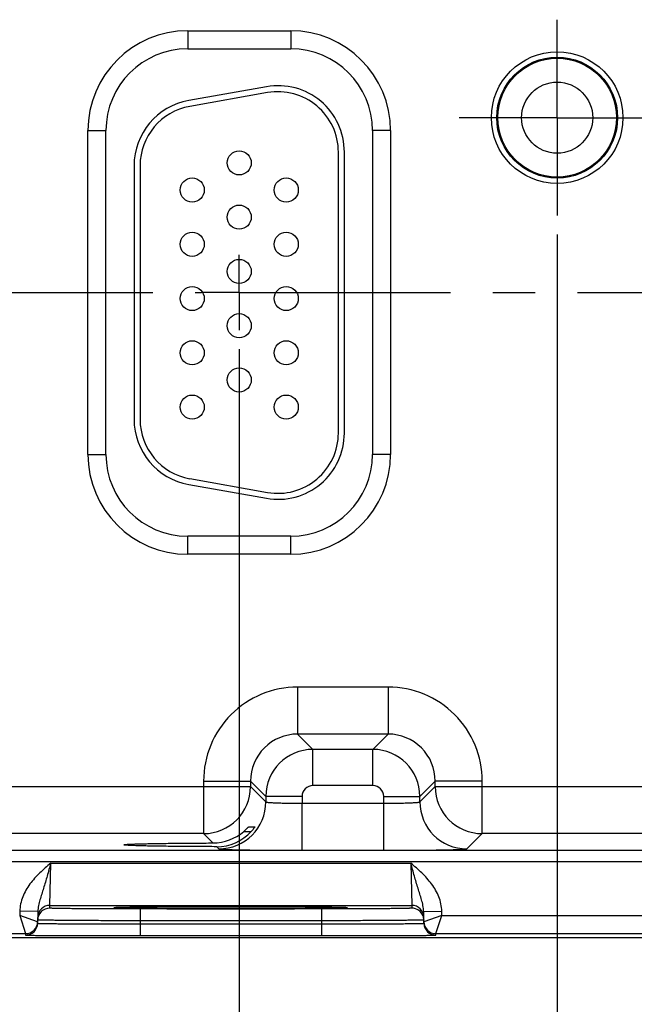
# Model space of a CAD drawing. Header units: inches. Extents: x 0 to 34, y 0 to 22.
# Tile 22 of 29: x 19.4 to 21.4, y 7.8 to 11.1. Entities that reach past the tile are written whole.
import ezdxf

# ---------------------------------------------------------------- set-up
doc = ezdxf.new("R2010")
doc.units = ezdxf.units.IN
doc.header["$LTSCALE"] = 1.87
doc.header["$MEASUREMENT"] = 0
doc.linetypes.add('CENTER', pattern=[0.6, 0.375, -0.075, 0.075, -0.075])
doc.layers.get('0').update_dxf_attribs({"linetype": 'CONTINUOUS'})
doc.layers.add('02___PRT_ALL_AXES', color=7, linetype='CONTINUOUS')
doc.layers.add('DIMENSIONS', color=7, linetype='CONTINUOUS')
doc.styles.get("Standard").update_dxf_attribs({"font": 'txt', "width": 0.8})
doc.dimstyles.new('DIMSTYLE_3', dxfattribs={"dimtxt": 0.125, "dimasz": 0.18, "dimexe": 0.125, "dimexo": 0.0625, "dimgap": 0.09, "dimtad": 0, "dimtih": 1, "dimtoh": 1, "dimlfac": 0.5, "dimzin": 4, "dimdsep": 46, "dimtxsty": 'STANDARD', "dimblk": '_FILLED', "dimblk1": '_FILLED', "dimblk2": '_FILLED', "dimcen": 0.09, "dimadec": 0, "dimazin": 0, "dimtp": 0.01, "dimtm": 0.01, "dimtfac": 1, "dimtofl": 0, "dimtmove": 0, "dimatfit": 3, "dimldrblk": '_FILLED', "dimfxl": 1, "dimtolj": 1, "dimtzin": 4, "dimarcsym": 0})

# ---------------------------------------------------------------- blocks, each defined once
blk = doc.blocks.new('*D35')
at = {"layer": 'DIMENSIONS', "color": 2, "linetype": 'CONTINUOUS'}
blk.add_line((20.1268, 9.9929), (20.1268, 7.3519), dxfattribs=at)
at = {"layer": 'DIMENSIONS', "color": 2, "linetype": 'CONTINUOUS', "insert": (20.0643, 7.2894), "char_height": 0.125, "width": 1.225, "attachment_point": 3, "rotation": 90, "line_spacing_factor": 0.9}
blk.add_mtext('5.73{\\Ftxt.shx;\\W1.000000;\\H0.125000; }[145.5]', dxfattribs=at)
blk = doc.blocks.new('_FILLED')
at = {"color": 0, "linetype": 'BYBLOCK'}
blk.add_solid([(0, 0), (-1, 0.174), (-1, -0.174)], dxfattribs=at)
blk = doc.blocks.new('*D36')
at = {"layer": 'DIMENSIONS', "color": 2, "linetype": 'CONTINUOUS'}
blk.add_line((21.1818, 10.3728), (21.1818, 7.3519), dxfattribs=at)
at = {"layer": 'DIMENSIONS', "color": 2, "linetype": 'CONTINUOUS', "insert": (21.1193, 7.2894), "char_height": 0.125, "width": 1.225, "attachment_point": 3, "rotation": 90, "line_spacing_factor": 0.9}
blk.add_mtext('6.26{\\Ftxt.shx;\\W1.000000;\\H0.125000; }[158.9]', dxfattribs=at)
blk = doc.blocks.new('*D37')
at = {"layer": 'DIMENSIONS', "color": 2, "linetype": 'CONTINUOUS'}
blk.add_line((22.2368, 9.9929), (22.2368, 7.3519), dxfattribs=at)
at = {"layer": 'DIMENSIONS', "color": 2, "linetype": 'CONTINUOUS', "insert": (22.1743, 7.2894), "char_height": 0.125, "width": 1.225, "attachment_point": 3, "rotation": 90, "line_spacing_factor": 0.9}
blk.add_mtext('6.79{\\Ftxt.shx;\\W1.000000;\\H0.125000; }[172.3]', dxfattribs=at)
blk = doc.blocks.new('*D38')
at = {"layer": 'DIMENSIONS', "color": 2, "linetype": 'CONTINUOUS'}
blk.add_line((24.3468, 9.9929), (24.3468, 7.3519), dxfattribs=at)
at = {"layer": 'DIMENSIONS', "color": 2, "linetype": 'CONTINUOUS', "insert": (24.2843, 7.2894), "char_height": 0.125, "width": 1.225, "attachment_point": 3, "rotation": 90, "line_spacing_factor": 0.9}
blk.add_mtext('7.84{\\Ftxt.shx;\\W1.000000;\\H0.125000; }[199.1]', dxfattribs=at)

msp = doc.modelspace()

# ---------------------------------------------------------------- linework, layer by layer
at = {"color": 7, "linetype": 'CONTINUOUS'}
for p, q in [((19.9558, 11.0485), (20.2978, 11.0485)), ((19.9558, 11.0485), (19.9558, 10.9885)), ((20.2978, 11.0485), (20.2978, 10.9885)), ((19.9558, 10.9885), (20.2978, 10.9885)), ((20.2176, 10.8631), (19.9596, 10.8176)), ((20.221, 10.8434), (19.963, 10.7979)), ((19.6247, 10.7174), (19.6847, 10.7174)), ((19.6247, 9.6434), (19.6247, 10.7174)), ((19.6847, 9.6434), (19.6847, 10.7174)), ((20.6288, 10.7174), (20.5688, 10.7174)), ((20.5688, 10.7174), (20.5688, 9.6434)), ((20.6288, 10.7174), (20.6288, 9.6434)), ((20.4558, 9.7144), (20.4558, 10.6464)), ((20.4758, 9.7144), (20.4758, 10.6464)), ((19.7778, 10.6009), (19.7778, 9.7599)), ((19.7978, 10.6009), (19.7978, 9.7599)), ((19.6247, 9.6434), (19.6847, 9.6434)), ((20.6288, 9.6434), (20.5688, 9.6434)), ((19.9596, 9.5433), (20.2176, 9.4978)), ((19.963, 9.563), (20.221, 9.5175)), ((20.2978, 9.3724), (19.9558, 9.3724)), ((19.9558, 9.3124), (19.9558, 9.3724)), ((20.2978, 9.3124), (20.2978, 9.3724)), ((20.2978, 9.3124), (19.9558, 9.3124)), ((20.6211, 8.8717), (20.3205, 8.8717)), ((20.3205, 8.8717), (20.3205, 8.7157)), ((20.6211, 8.8717), (20.6211, 8.7157)), ((20.6211, 8.7157), (20.3205, 8.7157)), ((20.3205, 8.7157), (20.3712, 8.665)), ((20.6211, 8.7157), (20.5704, 8.665)), ((20.5704, 8.665), (20.3712, 8.665)), ((20.3712, 8.545), (20.3712, 8.665)), ((20.5704, 8.545), (20.5704, 8.665)), ((20.0085, 8.5598), (20.1645, 8.5598)), ((20.0085, 8.5598), (20.0085, 8.3857)), ((20.1645, 8.5598), (20.2152, 8.509)), ((20.1645, 8.5598), (20.1645, 8.5417)), ((20.7771, 8.5598), (20.7263, 8.509)), ((20.933, 8.5598), (20.7771, 8.5598)), ((20.7771, 8.5417), (20.7771, 8.5598)), ((20.933, 8.3857), (20.933, 8.5598)), ((18.6671, 8.5417), (20.1645, 8.5417)), ((20.1645, 8.5417), (20.2152, 8.4909)), ((20.5704, 8.545), (20.3712, 8.545)), ((20.7263, 8.4909), (20.7771, 8.5417)), ((20.7771, 8.5417), (22.2745, 8.5417)), ((20.3352, 8.509), (20.2152, 8.509)), ((20.2152, 8.509), (20.2152, 8.4909)), ((20.3352, 8.509), (20.3352, 8.4862)), ((20.6063, 8.509), (20.7263, 8.509)), ((20.6063, 8.3302), (20.6063, 8.509)), ((20.7263, 8.4909), (20.7263, 8.509)), ((20.3352, 8.4862), (20.6063, 8.4862)), ((20.3352, 8.3302), (20.3352, 8.4862)), ((20.158, 8.4082), (20.1786, 8.4082)), ((20.1786, 8.4082), (20.1785, 8.4079)), ((20.0085, 8.3857), (18.823, 8.3857)), ((20.0085, 8.3857), (20.0397, 8.3545)), ((20.1419, 8.3927), (20.1666, 8.3927)), ((20.8823, 8.335), (20.933, 8.3857)), ((22.1185, 8.3857), (20.933, 8.3857)), ((25.2162, 8.3301), (17.1257, 8.3301)), ((20.052, 8.3423), (20.0593, 8.335)), ((20.3352, 8.3302), (20.6063, 8.3302)), ((25.2162, 8.2921), (17.1257, 8.2921)), ((19.4983, 8.1477), (19.5014, 8.2877)), ((19.5014, 8.2877), (20.6961, 8.2877)), ((20.6961, 8.2877), (20.6992, 8.1477)), ((19.4981, 8.1384), (19.4983, 8.1477)), ((19.4983, 8.1477), (20.6992, 8.1477)), ((19.718, 8.1401), (19.7196, 8.1401)), ((19.7318, 8.1406), (19.7187, 8.1401)), ((19.7196, 8.1401), (19.7217, 8.1402)), ((19.7217, 8.1402), (19.7242, 8.1403)), ((19.7242, 8.1403), (19.7287, 8.1405)), ((19.7287, 8.1405), (19.7362, 8.1406)), ((19.7362, 8.1406), (19.7479, 8.1409)), ((19.7479, 8.1409), (19.7657, 8.1412)), ((19.7657, 8.1412), (19.7882, 8.1415)), ((19.7882, 8.1415), (19.8168, 8.1418)), ((20.3995, 8.1358), (19.798, 8.1358)), ((19.798, 8.1358), (19.798, 8.0965)), ((19.8168, 8.1418), (19.8542, 8.1421)), ((19.8542, 8.1421), (19.8925, 8.1423)), ((19.8925, 8.1423), (19.9377, 8.1425)), ((19.9377, 8.1425), (19.992, 8.1427)), ((19.992, 8.1427), (20.049, 8.1428)), ((20.049, 8.1428), (20.1016, 8.1428)), ((20.1016, 8.1428), (20.1591, 8.1428)), ((20.1591, 8.1428), (20.2109, 8.1427)), ((20.2109, 8.1427), (20.2575, 8.1425)), ((20.2575, 8.1425), (20.3051, 8.1423)), ((20.3051, 8.1423), (20.3457, 8.1421)), ((20.3457, 8.1421), (20.3802, 8.1418)), ((20.3802, 8.1418), (20.4092, 8.1415)), ((20.3995, 8.1358), (20.3995, 8.0965)), ((20.4092, 8.1415), (20.4329, 8.1412)), ((20.4329, 8.1412), (20.4516, 8.1409)), ((20.4516, 8.1409), (20.4622, 8.1406)), ((20.4622, 8.1406), (20.4689, 8.1405)), ((20.4789, 8.1401), (20.4658, 8.1405)), ((20.4689, 8.1405), (20.4731, 8.1403)), ((20.4731, 8.1403), (20.4754, 8.1402)), ((20.4754, 8.1402), (20.4774, 8.1402)), ((20.4774, 8.1402), (20.479, 8.1401)), ((20.6992, 8.1477), (20.6994, 8.1384)), ((19.3986, 8.1282), (19.3984, 8.1139)), ((19.3984, 8.1139), (19.418, 8.0539)), ((19.458, 8.0932), (19.3984, 8.1139)), ((19.4586, 8.1272), (19.3986, 8.1282)), ((19.4586, 8.1272), (19.4579, 8.0882)), ((20.7389, 8.1272), (20.7989, 8.1282)), ((20.7396, 8.0882), (20.7389, 8.1272)), ((20.7992, 8.1139), (20.7395, 8.0932)), ((20.7795, 8.0539), (20.7992, 8.1139)), ((20.7992, 8.1139), (20.7989, 8.1282)), ((20.7992, 8.1139), (21.5084, 8.1139)), ((19.798, 8.0965), (19.7979, 8.0865)), ((19.7979, 8.0865), (20.3997, 8.0865)), ((19.7979, 8.0865), (19.7979, 8.0472)), ((20.3995, 8.0965), (19.798, 8.0965)), ((20.3995, 8.0965), (20.3997, 8.0865)), ((20.3997, 8.0865), (20.3997, 8.0472)), ((25.6248, 8.0394), (16.5909, 8.0394)), ((18.6695, 8.0539), (19.418, 8.0539)), ((19.418, 8.0539), (19.4179, 8.0489)), ((19.7979, 8.0472), (20.3997, 8.0472)), ((20.7795, 8.0539), (21.528, 8.0539)), ((20.7796, 8.0489), (20.7795, 8.0539))]:
    msp.add_line(p, q, dxfattribs=at)
for points in [[(19.7158, 8.1399), (19.716, 8.1399), (19.7163, 8.14), (19.7167, 8.14), (19.7173, 8.14), (19.718, 8.1401)], [(20.479, 8.1401), (20.4803, 8.14), (20.4808, 8.14), (20.4812, 8.14), (20.4815, 8.1399), (20.4817, 8.1399)]]:
    msp.add_lwpolyline(points, dxfattribs=at)
for centre, radius in [((21.1818, 10.7604), 0.2184), ((21.1818, 10.7604), 0.2004), ((21.1818, 10.7604), 0.1969), ((20.1268, 10.6104), 0.04), ((19.9708, 10.5204), 0.04), ((20.2828, 10.5204), 0.04), ((20.1268, 10.4304), 0.04), ((19.9708, 10.3404), 0.04), ((20.2828, 10.3404), 0.04), ((20.1268, 10.2504), 0.04), ((19.9708, 10.1604), 0.04), ((20.2828, 10.1604), 0.04), ((20.1268, 10.0704), 0.04), ((19.9708, 9.9804), 0.04), ((20.2828, 9.9804), 0.04), ((20.1268, 9.8904), 0.04), ((19.9708, 9.8004), 0.04), ((20.2828, 9.8004), 0.04)]:
    msp.add_circle(centre, radius, dxfattribs=at)
for centre, radius, start, end in [((19.9558, 10.7174), 0.3311, 90, 180), ((20.2978, 10.7174), 0.3311, 0, 90), ((19.9558, 10.7174), 0.2711, 90, 180), ((20.2978, 10.7174), 0.2711, 0, 90), ((20.2558, 10.6464), 0.22, 0, 100), ((20.2558, 10.6464), 0.2, 0, 100), ((19.9978, 10.6009), 0.22, 100, 180), ((19.9978, 10.6009), 0.2, 100, 180), ((19.9978, 9.7599), 0.22, 180, 260), ((19.9978, 9.7599), 0.2, 180, 260), ((20.2558, 9.7144), 0.22, 260, 360), ((20.2558, 9.7144), 0.2, 260, 360), ((19.9558, 9.6434), 0.3311, 180, 270), ((19.9558, 9.6434), 0.2711, 180, 270), ((20.2978, 9.6434), 0.3311, 270, 360), ((20.2978, 9.6434), 0.2711, 270, 360), ((20.3204, 8.5598), 0.3119, 89.9965, 180.0035), ((20.6211, 8.5598), 0.3119, 359.9965, 90.0035), ((20.3204, 8.5598), 0.1559, 89.9716, 180.0283), ((20.6212, 8.5598), 0.1559, 359.9716, 90.0283), ((20.3712, 8.509), 0.156, 90.0146, 179.9846), ((20.5703, 8.509), 0.156, 0.0146, 89.9846), ((20.0085, 8.5417), 0.156, 270.021, 359.979), ((20.3712, 8.509), 0.036, 89.9966, 180.0034), ((20.5704, 8.509), 0.036, 359.9966, 90.0034), ((20.9331, 8.5417), 0.156, 180.021, 269.979), ((20.0592, 8.491), 0.156, 270.0209, 359.9791), ((20.8823, 8.491), 0.156, 180.0209, 269.9791), ((20.0392, 8.5118), 0.1572, 270.1941, 310.7845), ((20.0524, 8.497), 0.1547, 269.8484, 317.6118), ((19.4981, 8.0984), 0.04, 89.9992, 178.9986), ((19.4983, 8.1077), 0.04, 89.9992, 178.9986), ((20.6992, 8.1077), 0.04, 1.0014, 90.0008), ((20.6994, 8.0984), 0.04, 20.7796, 90.0003), ((20.6991, 8.0983), 0.0403, 1.0723, 20.7062), ((19.4179, 8.0889), 0.04, 270.0001, 358.9994), ((19.418, 8.0939), 0.04, 270.0018, 358.9994), ((19.418, 8.0939), 0.0401, 351.8218, 358.9914), ((20.7796, 8.0939), 0.0401, 181.0086, 188.1788), ((20.7795, 8.0939), 0.04, 181.0006, 269.9999), ((20.7796, 8.0889), 0.04, 181.0006, 269.9999)]:
    msp.add_arc(centre, radius, start, end, dxfattribs=at)
for points, knots in [([(20.2152, 8.4909), (20.2153, 8.4908), (20.2155, 8.4906), (20.2161, 8.4904), (20.2169, 8.4902), (20.2185, 8.4899), (20.2212, 8.4895), (20.2253, 8.4891), (20.2304, 8.4887), (20.2365, 8.4883), (20.2435, 8.4879), (20.2514, 8.4876), (20.26, 8.4873), (20.2729, 8.4869), (20.2903, 8.4865), (20.3123, 8.4863), (20.3275, 8.4862), (20.3352, 8.4862)], [0, 0, 0, 0, 0.0028, 0.007571, 0.014535, 0.023746, 0.048911, 0.082935, 0.125537, 0.176335, 0.234863, 0.300579, 0.372871, 0.451062, 0.622161, 0.807461, 1, 1, 1, 1]), ([(20.6063, 8.4862), (20.6141, 8.4862), (20.6292, 8.4863), (20.6512, 8.4865), (20.6687, 8.4869), (20.6815, 8.4873), (20.6902, 8.4876), (20.6981, 8.4879), (20.7051, 8.4883), (20.7112, 8.4887), (20.7163, 8.4891), (20.7203, 8.4895), (20.723, 8.4899), (20.7247, 8.4902), (20.7255, 8.4904), (20.726, 8.4906), (20.7263, 8.4908), (20.7263, 8.4909)], [0, 0, 0, 0, 0.192539, 0.377839, 0.548938, 0.627129, 0.699421, 0.765137, 0.823665, 0.874463, 0.917065, 0.951089, 0.976254, 0.985465, 0.992429, 0.9972, 1, 1, 1, 1]), ([(20.1419, 8.3927), (20.1429, 8.3935), (20.1448, 8.3952), (20.1476, 8.3978), (20.1501, 8.4002), (20.1525, 8.4026), (20.1542, 8.4044), (20.1555, 8.4057), (20.1563, 8.4065), (20.1569, 8.4072), (20.1574, 8.4076), (20.1577, 8.4079), (20.1578, 8.408), (20.1579, 8.4081), (20.158, 8.4082), (20.158, 8.4082)], [0, 0, 0, 0, 0.173344, 0.342239, 0.503511, 0.653218, 0.785993, 0.843867, 0.89463, 0.937022, 0.969653, 0.981851, 0.991063, 0.997138, 1, 1, 1, 1]), ([(20.1785, 8.4079), (20.1784, 8.4077), (20.1779, 8.4069), (20.1766, 8.405), (20.1742, 8.4017), (20.1708, 8.3974), (20.1681, 8.3943), (20.1666, 8.3927)], [0, 0, 0, 0, 0.049859, 0.131953, 0.368313, 0.667523, 1, 1, 1, 1]), ([(19.7444, 8.3484), (19.7444, 8.3485), (19.7445, 8.3486), (19.745, 8.3488), (19.746, 8.349), (19.7477, 8.3493), (19.7501, 8.3495), (19.7531, 8.3498), (19.7569, 8.3501), (19.7612, 8.3503), (19.7683, 8.3507), (19.7788, 8.3511), (19.7932, 8.3516), (19.8099, 8.352), (19.8289, 8.3524), (19.8499, 8.3528), (19.8728, 8.3532), (19.8975, 8.3535), (19.9333, 8.3539), (19.9809, 8.3543), (20.0197, 8.3545), (20.0397, 8.3545)], [0, 0, 0, 0, 0.000546, 0.001529, 0.005113, 0.010953, 0.019064, 0.029439, 0.042054, 0.056878, 0.073883, 0.114342, 0.163161, 0.219936, 0.284205, 0.355522, 0.433341, 0.517028, 0.605954, 0.796805, 1, 1, 1, 1]), ([(20.052, 8.3423), (20.0313, 8.3423), (19.9911, 8.3425), (19.9417, 8.3429), (19.9045, 8.3432), (19.8787, 8.3436), (19.8548, 8.3439), (19.8328, 8.3443), (19.813, 8.3447), (19.7955, 8.3452), (19.7804, 8.3457), (19.7694, 8.3461), (19.762, 8.3465), (19.7574, 8.3468), (19.7535, 8.347), (19.7503, 8.3473), (19.7478, 8.3475), (19.7461, 8.3478), (19.745, 8.348), (19.7445, 8.3482), (19.7444, 8.3484), (19.7444, 8.3484)], [0, 0, 0, 0, 0.201687, 0.391972, 0.480885, 0.564696, 0.642724, 0.714312, 0.778901, 0.835998, 0.885101, 0.925812, 0.942932, 0.957853, 0.97054, 0.980957, 0.989089, 0.994929, 0.998498, 0.999468, 1, 1, 1, 1]), ([(20.0593, 8.335), (20.0593, 8.3349), (20.0595, 8.3348), (20.0601, 8.3347), (20.0612, 8.3345), (20.0631, 8.3342), (20.0656, 8.334), (20.0687, 8.3338), (20.0725, 8.3336), (20.0769, 8.3334), (20.0839, 8.3331), (20.0942, 8.3327), (20.1081, 8.3323), (20.1243, 8.3319), (20.1424, 8.3316), (20.1623, 8.3313), (20.1839, 8.331), (20.2068, 8.3308), (20.2397, 8.3305), (20.2826, 8.3303), (20.3175, 8.3302), (20.3352, 8.3302)], [0, 0, 0, 0, 0.000833, 0.002206, 0.006659, 0.013424, 0.022497, 0.033865, 0.047502, 0.063379, 0.081459, 0.124054, 0.174892, 0.233496, 0.299314, 0.37173, 0.450061, 0.533571, 0.621474, 0.807113, 1, 1, 1, 1]), ([(20.6063, 8.3302), (20.6241, 8.3302), (20.6589, 8.3303), (20.7019, 8.3305), (20.7347, 8.3308), (20.7577, 8.331), (20.7793, 8.3313), (20.7992, 8.3316), (20.8173, 8.3319), (20.8334, 8.3323), (20.8474, 8.3327), (20.8577, 8.3331), (20.8647, 8.3334), (20.8691, 8.3336), (20.8728, 8.3338), (20.876, 8.334), (20.8785, 8.3342), (20.8803, 8.3345), (20.8815, 8.3347), (20.882, 8.3348), (20.8822, 8.3349), (20.8823, 8.335)], [0, 0, 0, 0, 0.192887, 0.378526, 0.466429, 0.549939, 0.62827, 0.700686, 0.766504, 0.825108, 0.875946, 0.918541, 0.936621, 0.952498, 0.966135, 0.977503, 0.986576, 0.993341, 0.997794, 0.999167, 1, 1, 1, 1]), ([(19.5014, 8.2877), (19.4891, 8.2771), (19.4644, 8.2557), (19.4365, 8.2256), (19.4185, 8.1984), (19.4078, 8.1762), (19.4007, 8.1527), (19.3988, 8.1364), (19.3986, 8.1282)], [0, 0, 0, 0, 0.250107, 0.500012, 0.625054, 0.750068, 0.87505, 1, 1, 1, 1]), ([(19.5014, 8.2877), (19.4995, 8.2806), (19.4955, 8.2663), (19.4878, 8.2384), (19.4797, 8.2114), (19.4714, 8.1852), (19.4656, 8.1662), (19.4605, 8.147), (19.4587, 8.1339), (19.4586, 8.1272)], [0, 0, 0, 0, 0.134218, 0.266709, 0.521449, 0.642959, 0.761737, 0.879896, 1, 1, 1, 1]), ([(20.7989, 8.1282), (20.7988, 8.1364), (20.7969, 8.1527), (20.7897, 8.1762), (20.779, 8.1984), (20.761, 8.2256), (20.7332, 8.2557), (20.7085, 8.2771), (20.6961, 8.2877)], [0, 0, 0, 0, 0.12495, 0.249932, 0.374946, 0.499988, 0.749893, 1, 1, 1, 1]), ([(20.7389, 8.1272), (20.7388, 8.1339), (20.737, 8.147), (20.732, 8.1662), (20.7261, 8.1852), (20.7178, 8.2114), (20.7098, 8.2384), (20.702, 8.2663), (20.6981, 8.2806), (20.6961, 8.2877)], [0, 0, 0, 0, 0.120104, 0.238263, 0.357041, 0.478551, 0.733291, 0.865782, 1, 1, 1, 1]), ([(19.798, 8.1358), (19.7785, 8.1358), (19.7403, 8.1358), (19.6931, 8.1359), (19.6571, 8.1361), (19.6319, 8.1362), (19.6084, 8.1364), (19.5866, 8.1365), (19.5669, 8.1367), (19.5494, 8.1369), (19.5363, 8.1371), (19.5271, 8.1373), (19.5212, 8.1374), (19.5159, 8.1375), (19.5113, 8.1376), (19.5073, 8.1377), (19.5041, 8.1379), (19.5019, 8.138), (19.5004, 8.1381), (19.4996, 8.1381), (19.499, 8.1382), (19.4985, 8.1382), (19.4983, 8.1383), (19.4981, 8.1384), (19.4981, 8.1384)], [0, 0, 0, 0, 0.195093, 0.382688, 0.4714, 0.555569, 0.634386, 0.70709, 0.77298, 0.831424, 0.881858, 0.903917, 0.923799, 0.941455, 0.956844, 0.969929, 0.980679, 0.989069, 0.992374, 0.995082, 0.997194, 0.998709, 0.999633, 1, 1, 1, 1]), ([(19.7187, 8.1401), (19.7177, 8.1401), (19.7161, 8.14), (19.7143, 8.1399), (19.7132, 8.1398), (19.7124, 8.1397), (19.7118, 8.1396), (19.7115, 8.1396), (19.7113, 8.1395), (19.7113, 8.1395)], [0, 0, 0, 0, 0.434014, 0.60498, 0.745139, 0.854442, 0.932943, 0.980898, 1, 1, 1, 1]), ([(19.7113, 8.1395), (19.7113, 8.1394), (19.7115, 8.1394), (19.7118, 8.1393), (19.7124, 8.1392), (19.7132, 8.1391), (19.7142, 8.139), (19.7161, 8.1389), (19.7176, 8.1389), (19.7186, 8.1388)], [0, 0, 0, 0, 0.019133, 0.067065, 0.145526, 0.254795, 0.394938, 0.565909, 1, 1, 1, 1]), ([(19.7186, 8.1388), (19.7248, 8.1385), (19.7406, 8.1381), (19.7695, 8.1377), (19.808, 8.1372), (19.8552, 8.1368), (19.9095, 8.1365), (19.9915, 8.1362), (20.0988, 8.136), (20.206, 8.1362), (20.2881, 8.1365), (20.3424, 8.1368), (20.3895, 8.1372), (20.4281, 8.1377), (20.4569, 8.1381), (20.4728, 8.1385), (20.4789, 8.1388)], [0, 0, 0, 0, 0.024286, 0.062595, 0.113812, 0.176419, 0.248572, 0.328145, 0.500002, 0.671859, 0.751431, 0.823584, 0.88619, 0.937406, 0.975714, 1, 1, 1, 1]), ([(20.4658, 8.1405), (20.4579, 8.1408), (20.4394, 8.1411), (20.3924, 8.1417), (20.3175, 8.1423), (20.2137, 8.1428), (20.0989, 8.1429), (19.9841, 8.1428), (19.8803, 8.1423), (19.8053, 8.1417), (19.7582, 8.1411), (19.7397, 8.1408), (19.7318, 8.1406)], [0, 0, 0, 0, 0.032236, 0.075768, 0.192263, 0.338305, 0.499876, 0.661464, 0.807557, 0.924131, 0.967712, 1, 1, 1, 1]), ([(20.6994, 8.1384), (20.6994, 8.1384), (20.6992, 8.1383), (20.699, 8.1382), (20.6985, 8.1382), (20.6979, 8.1381), (20.6971, 8.1381), (20.6957, 8.138), (20.6934, 8.1379), (20.6902, 8.1377), (20.6863, 8.1376), (20.6817, 8.1375), (20.6764, 8.1374), (20.6704, 8.1373), (20.6612, 8.1371), (20.6481, 8.1369), (20.6306, 8.1367), (20.6109, 8.1365), (20.5892, 8.1364), (20.5656, 8.1362), (20.5404, 8.1361), (20.5044, 8.1359), (20.4573, 8.1358), (20.419, 8.1358), (20.3995, 8.1358)], [0, 0, 0, 0, 0.000367, 0.001291, 0.002806, 0.004918, 0.007626, 0.010931, 0.019321, 0.030071, 0.043156, 0.058545, 0.076201, 0.096083, 0.118142, 0.168576, 0.22702, 0.29291, 0.365614, 0.444431, 0.5286, 0.617312, 0.804907, 1, 1, 1, 1]), ([(20.4862, 8.1395), (20.4862, 8.1395), (20.486, 8.1396), (20.4857, 8.1396), (20.4851, 8.1397), (20.4843, 8.1398), (20.4833, 8.1399), (20.4815, 8.14), (20.48, 8.1401), (20.4789, 8.1401)], [0, 0, 0, 0, 0.01914, 0.067086, 0.145565, 0.254848, 0.394999, 0.565968, 1, 1, 1, 1]), ([(20.4789, 8.1388), (20.48, 8.1389), (20.4815, 8.1389), (20.4833, 8.139), (20.4843, 8.1391), (20.4851, 8.1392), (20.4857, 8.1393), (20.486, 8.1394), (20.4862, 8.1394), (20.4862, 8.1395)], [0, 0, 0, 0, 0.434093, 0.605065, 0.745208, 0.854475, 0.932936, 0.980866, 1, 1, 1, 1]), ([(19.4579, 8.0882), (19.4579, 8.0882), (19.4581, 8.0881), (19.4584, 8.0881), (19.4589, 8.088), (19.4596, 8.088), (19.4606, 8.0879), (19.4617, 8.0878), (19.463, 8.0878), (19.4652, 8.0877), (19.4684, 8.0876), (19.4728, 8.0875), (19.4781, 8.0874), (19.484, 8.0873), (19.4908, 8.0872), (19.5013, 8.0871), (19.5161, 8.087), (19.5359, 8.0868), (19.5582, 8.0867), (19.5829, 8.0866), (19.6096, 8.0865), (19.6381, 8.0865), (19.679, 8.0864), (19.7324, 8.0864), (19.7758, 8.0865), (19.7979, 8.0865)], [0, 0, 0, 0, 0.000343, 0.001258, 0.002769, 0.004877, 0.007583, 0.010885, 0.014783, 0.019273, 0.030023, 0.043107, 0.058497, 0.076154, 0.096037, 0.118098, 0.168537, 0.226986, 0.292882, 0.365592, 0.444414, 0.528588, 0.617304, 0.804905, 1, 1, 1, 1]), ([(19.798, 8.0965), (19.7759, 8.0965), (19.7326, 8.0966), (19.6791, 8.0968), (19.6383, 8.097), (19.6098, 8.0972), (19.5831, 8.0973), (19.5584, 8.0975), (19.5361, 8.0977), (19.5163, 8.0979), (19.5015, 8.0981), (19.491, 8.0982), (19.4842, 8.0983), (19.4782, 8.0984), (19.473, 8.0985), (19.4686, 8.0986), (19.4654, 8.0987), (19.4632, 8.0987), (19.4619, 8.0988), (19.4608, 8.0988), (19.4598, 8.0989), (19.4591, 8.0989), (19.4586, 8.099), (19.4583, 8.099), (19.4581, 8.0991), (19.4581, 8.0991)], [0, 0, 0, 0, 0.195105, 0.382709, 0.471426, 0.555601, 0.634423, 0.707133, 0.773029, 0.831479, 0.881919, 0.90398, 0.923864, 0.941522, 0.956913, 0.969998, 0.980748, 0.985238, 0.989136, 0.992438, 0.995144, 0.997251, 0.998759, 0.99967, 1, 1, 1, 1]), ([(20.7394, 8.0991), (20.7394, 8.0991), (20.7392, 8.099), (20.7389, 8.099), (20.7384, 8.0989), (20.7377, 8.0989), (20.7368, 8.0988), (20.7357, 8.0988), (20.7343, 8.0987), (20.7322, 8.0987), (20.729, 8.0986), (20.7245, 8.0985), (20.7193, 8.0984), (20.7133, 8.0983), (20.7065, 8.0982), (20.6961, 8.0981), (20.6812, 8.0979), (20.6614, 8.0977), (20.6391, 8.0975), (20.6145, 8.0973), (20.5878, 8.0972), (20.5592, 8.097), (20.5184, 8.0968), (20.465, 8.0966), (20.4216, 8.0965), (20.3995, 8.0965)], [0, 0, 0, 0, 0.00033, 0.001241, 0.002749, 0.004856, 0.007562, 0.010864, 0.014762, 0.019252, 0.030002, 0.043087, 0.058477, 0.076135, 0.096019, 0.118081, 0.168521, 0.22697, 0.292867, 0.365576, 0.444398, 0.528573, 0.61729, 0.804895, 1, 1, 1, 1]), ([(20.3997, 8.0865), (20.4218, 8.0865), (20.4651, 8.0864), (20.5186, 8.0864), (20.5594, 8.0865), (20.5879, 8.0865), (20.6146, 8.0866), (20.6393, 8.0867), (20.6616, 8.0868), (20.6814, 8.087), (20.6963, 8.0871), (20.7067, 8.0872), (20.7135, 8.0873), (20.7195, 8.0874), (20.7247, 8.0875), (20.7292, 8.0876), (20.7324, 8.0877), (20.7345, 8.0878), (20.7359, 8.0878), (20.737, 8.0879), (20.7379, 8.088), (20.7386, 8.088), (20.7391, 8.0881), (20.7394, 8.0881), (20.7396, 8.0882), (20.7396, 8.0882)], [0, 0, 0, 0, 0.195095, 0.382696, 0.471412, 0.555586, 0.634408, 0.707117, 0.773014, 0.831463, 0.881902, 0.903963, 0.923846, 0.941503, 0.956893, 0.969977, 0.980727, 0.985217, 0.989115, 0.992417, 0.995123, 0.997231, 0.998742, 0.999657, 1, 1, 1, 1]), ([(19.4179, 8.0489), (19.4179, 8.0489), (19.418, 8.0489), (19.4181, 8.0488), (19.4182, 8.0488), (19.4185, 8.0488), (19.4191, 8.0488), (19.4198, 8.0487), (19.4209, 8.0487), (19.4221, 8.0486), (19.4236, 8.0486), (19.426, 8.0485), (19.4296, 8.0485), (19.4346, 8.0484), (19.4404, 8.0483), (19.4471, 8.0482), (19.4547, 8.0482), (19.4664, 8.0481), (19.483, 8.048), (19.5051, 8.0478), (19.5301, 8.0477), (19.5576, 8.0476), (19.5874, 8.0475), (19.6193, 8.0474), (19.6529, 8.0474), (19.6879, 8.0473), (19.7364, 8.0472), (19.7732, 8.0472), (19.7979, 8.0472)], [0, 0, 0, 0, 0.000092, 0.000323, 0.000702, 0.001231, 0.002737, 0.004843, 0.007547, 0.010849, 0.014746, 0.019237, 0.029987, 0.043072, 0.058464, 0.076123, 0.096008, 0.118071, 0.168514, 0.226966, 0.292866, 0.365578, 0.444402, 0.528578, 0.617296, 0.7097, 0.8049, 1, 1, 1, 1]), ([(20.3997, 8.0472), (20.4244, 8.0472), (20.4611, 8.0472), (20.5096, 8.0473), (20.5446, 8.0474), (20.5782, 8.0474), (20.6101, 8.0475), (20.6399, 8.0476), (20.6675, 8.0477), (20.6924, 8.0478), (20.7146, 8.048), (20.7312, 8.0481), (20.7429, 8.0482), (20.7504, 8.0482), (20.7571, 8.0483), (20.7629, 8.0484), (20.7679, 8.0485), (20.7715, 8.0485), (20.7739, 8.0486), (20.7754, 8.0486), (20.7767, 8.0487), (20.7777, 8.0487), (20.7785, 8.0488), (20.779, 8.0488), (20.7793, 8.0488), (20.7795, 8.0488), (20.7795, 8.0489), (20.7796, 8.0489), (20.7796, 8.0489)], [0, 0, 0, 0, 0.1951, 0.2903, 0.382704, 0.471422, 0.555598, 0.634422, 0.707134, 0.773034, 0.831486, 0.881929, 0.903992, 0.923877, 0.941536, 0.956928, 0.970013, 0.980763, 0.985254, 0.989151, 0.992453, 0.995157, 0.997263, 0.998769, 0.999298, 0.999677, 0.999908, 1, 1, 1, 1])]:
    msp.add_open_spline(points, degree=3, knots=knots, dxfattribs=at)
at = {"layer": '02___PRT_ALL_AXES', "color": 7, "linetype": 'CENTER'}
for p, q in [((21.1818, 10.7603), (21.1818, 11.0853)), ((21.1818, 10.7603), (20.8568, 10.7603)), ((21.1818, 10.7603), (21.5068, 10.7603)), ((21.1818, 10.7603), (21.1818, 10.4353)), ((20.1268, 10.1804), (20.1268, 10.3054)), ((18.0168, 10.1804), (20.0018, 10.1804)), ((20.1268, 10.1804), (20.0018, 10.1804)), ((20.1268, 10.1804), (22.1118, 10.1804)), ((20.1268, 10.1804), (20.1268, 10.0554))]:
    msp.add_line(p, q, dxfattribs=at)
at = {"layer": '02___PRT_ALL_AXES', "color": 7, "linetype": 'CONTINUOUS'}
msp.add_circle((21.1818, 10.7603), 0.118, dxfattribs=at)

# ---------------------------------------------------------------- dimensions: what is measured, and where the dimension line sits
at = {"layer": 'DIMENSIONS', "color": 2, "linetype": 'CONTINUOUS'}
for feature_location, offset, origin, picture, middle in [((21.1818, 10.3728), (0, -3.0209), (8.6667, 10.4353), '*D36', (21.1818, 6.6769)), ((20.1268, 9.9929), (0, -2.641), (8.6667, 10.0554), '*D35', (20.1268, 6.6769)), ((22.2368, 9.9929), (0, -2.641), (8.6667, 10.0554), '*D37', (22.2368, 6.6769)), ((24.3468, 9.9929), (0, -2.641), (8.6667, 10.0554), '*D38', (24.3468, 6.6769))]:
    dim = msp.add_ordinate_dim(feature_location=feature_location, offset=offset, dtype=1, origin=origin, dimstyle='DIMSTYLE_3', override={"dimtad": 1, "dimtih": 0, "dimtoh": 0}, dxfattribs=at)
    dim.commit()
    dim.dimension.update_dxf_attribs({"geometry": picture, "text_midpoint": middle})

doc.saveas('drawing.dxf')
